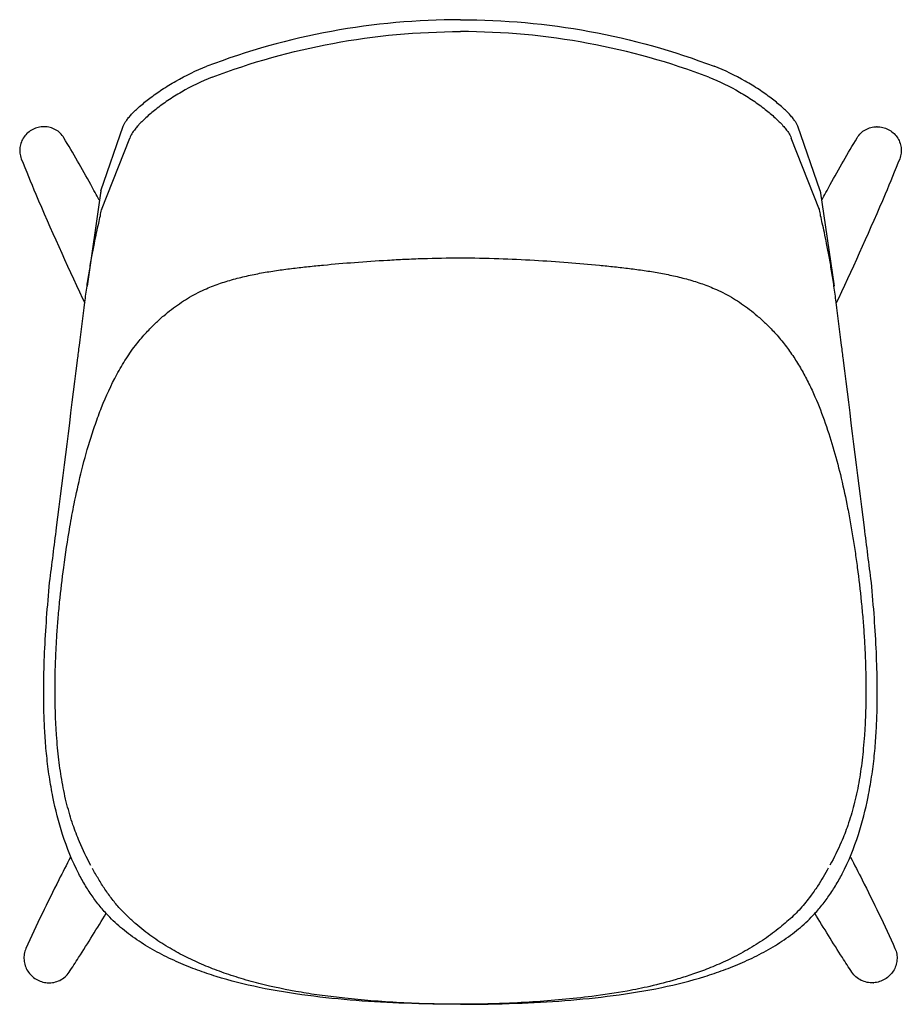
# Model space of a CAD drawing. Header units: millimetres. Extents: x -122 to 354, y -156 to 376.
import ezdxf

# ---------------------------------------------------------------- set-up
doc = ezdxf.new("R2010")
doc.units = ezdxf.units.MM
doc.header["$LTSCALE"] = 16.335
doc.layers.get('0').update_dxf_attribs({"linetype": 'CONTINUOUS'})
doc.layers.add('3_ALL_AXES', color=7, linetype='CONTINUOUS')
doc.layers.add('7_ALL_FEATURES', color=7, linetype='CONTINUOUS')

msp = doc.modelspace()

# ---------------------------------------------------------------- linework, layer by layer
for p, q in [((-78.43, 283.64), (-66.3, 318.53)), ((310.2, 283.64), (298.08, 318.53)), ((-78.11, 273.32), (-62.78, 312.11)), ((309.89, 273.32), (294.56, 312.11)), ((-78.43, 283.64), (-85.93, 232)), ((310.2, 283.64), (317.71, 232)), ((-88.29, 225.44), (-87.14, 223.05)), ((320.07, 225.44), (318.92, 223.05))]:
    msp.add_line(p, q)
at = {"layer": '3_ALL_AXES', "color": 7, "linetype": 'Continuous'}
for points, knots in [([(-79.27, 278.48), (-80.82, 281.32), (-87.05, 292.66), (-93.47, 303.9), (-98.43, 312.24)], [0, 0, 0, 0, 0.249773, 1, 1, 1, 1]), ([(311.05, 278.48), (312.59, 281.32), (318.82, 292.66), (325.24, 303.9), (330.21, 312.24)], [0, 0, 0, 0, 0.249773, 1, 1, 1, 1]), ([(-121.42, 300.94), (-118.88, 294.53), (-108.45, 269.1), (-97, 244.1), (-88.29, 225.44)], [0, 0, 0, 0, 0.250697, 1, 1, 1, 1]), ([(353.2, 300.94), (350.66, 294.53), (340.22, 269.1), (328.78, 244.1), (320.07, 225.44)], [0, 0, 0, 0, 0.250697, 1, 1, 1, 1]), ([(-94.89, -76.49), (-96.99, -80.53), (-105.32, -96.79), (-113.31, -113.24), (-118.9, -125.77)], [0, 0, 0, 0, 0.249144, 1, 1, 1, 1]), ([(326.67, -76.49), (328.76, -80.53), (337.1, -96.79), (345.08, -113.24), (350.67, -125.77)], [0, 0, 0, 0, 0.249144, 1, 1, 1, 1]), ([(-95.6, -138.58), (-93.86, -135.96), (-87.01, -125.46), (-80.43, -114.78), (-75.6, -106.72)], [0, 0, 0, 0, 0.250448, 1, 1, 1, 1]), ([(327.38, -138.58), (325.64, -135.96), (318.79, -125.46), (312.21, -114.78), (307.38, -106.72)], [0, 0, 0, 0, 0.250448, 1, 1, 1, 1])]:
    msp.add_open_spline(points, degree=3, knots=knots, dxfattribs=at)
at = {"layer": '7_ALL_FEATURES', "color": 7, "linetype": 'Continuous'}
for p, q in [((-98.43, 312.24), (-98.43, 312.24)), ((330.21, 312.24), (330.21, 312.24)), ((-121.42, 300.94), (-121.42, 300.94)), ((353.2, 300.94), (353.2, 300.94)), ((-91.04, 191.91), (-90.99, 192.3)), ((322.82, 191.91), (322.77, 192.3)), ((-118.9, -125.77), (-118.9, -125.77)), ((350.67, -125.77), (350.67, -125.77)), ((-95.6, -138.58), (-95.6, -138.58)), ((327.38, -138.58), (327.38, -138.58))]:
    msp.add_line(p, q, dxfattribs=at)
for centre, radius, start, end in [((-109.16, 305.33), 12.91, 89.218, 90.3087), ((340.94, 305.33), 12.91, 89.6913, 90.782), ((-28.25, 265.43), 50.48, 170.2366, 171.0114), ((260.02, 265.43), 50.48, 8.9886, 9.7634), ((-106.44, -130.94), 13.38, 265.9153, 266.7237), ((338.22, -130.94), 13.38, 273.2763, 274.0847)]:
    msp.add_arc(centre, radius, start, end, dxfattribs=at)
for points, knots in [([(115.89, 376.04), (92.54, 376.04), (45.85, 371.81), (0.61, 359.24), (-21.14, 350.85)], [0.5, 0.5, 0.5, 0.5, 0.7500668, 1, 1, 1, 1]), ([(115.89, 376.04), (139.24, 376.04), (185.93, 371.81), (231.17, 359.24), (252.92, 350.85)], [0.5, 0.5, 0.5, 0.5, 0.7500668, 1, 1, 1, 1]), ([(-18.28, 344.91), (2.77, 353.04), (47.05, 365.41), (92.76, 369.6), (115.89, 369.6), (115.89, 369.6)], [0, 0, 0, 0, 0.2470556, 0.4999997, 0.5000001, 0.5000001, 0.5000001, 0.5000001]), ([(250.06, 344.91), (229.01, 353.04), (184.73, 365.41), (139.02, 369.6), (115.89, 369.6), (115.89, 369.6)], [0, 0, 0, 0, 0.2470556, 0.4999997, 0.5000001, 0.5000001, 0.5000001, 0.5000001]), ([(-66.3, 318.53), (-66.15, 318.99), (-65.69, 319.99), (-64.72, 321.52), (-63.4, 323.22), (-61.04, 325.85), (-57.27, 329.42), (-51.81, 333.86), (-45.29, 338.48), (-35.21, 344.66), (-26.93, 348.61), (-21.14, 350.85)], [0, 0, 0, 0, 0.026105, 0.058095, 0.096167, 0.14027, 0.245704, 0.37173, 0.514618, 0.670064, 1, 1, 1, 1]), ([(298.08, 318.53), (297.93, 318.99), (297.47, 319.99), (296.49, 321.52), (295.18, 323.22), (292.82, 325.85), (289.05, 329.42), (283.59, 333.86), (277.07, 338.48), (266.99, 344.66), (258.71, 348.61), (252.92, 350.85)], [0, 0, 0, 0, 0.026105, 0.058095, 0.096167, 0.14027, 0.245704, 0.37173, 0.514618, 0.670064, 1, 1, 1, 1]), ([(-18.28, 344.91), (-24.01, 342.7), (-32.21, 338.76), (-42.15, 332.54), (-48.57, 327.86), (-53.93, 323.33), (-57.63, 319.67), (-59.93, 316.97), (-61.23, 315.21), (-62.18, 313.63), (-62.63, 312.59), (-62.78, 312.11)], [0, 0, 0, 0, 0.327811, 0.482383, 0.62476, 0.750779, 0.856788, 0.901407, 0.940143, 0.972943, 1, 1, 1, 1]), ([(250.06, 344.91), (255.79, 342.7), (263.99, 338.76), (273.93, 332.54), (280.34, 327.86), (285.71, 323.33), (289.41, 319.67), (291.71, 316.97), (293, 315.21), (293.96, 313.63), (294.41, 312.59), (294.56, 312.11)], [0, 0, 0, 0, 0.327811, 0.482383, 0.62476, 0.750779, 0.856788, 0.901407, 0.940143, 0.972943, 1, 1, 1, 1]), ([(-109.23, 318.24), (-110.27, 318.23), (-112.35, 317.97), (-115.3, 316.86), (-117.9, 315.09), (-120.01, 312.77), (-121.51, 310.02), (-122.29, 307), (-122.31, 303.9), (-121.8, 301.89), (-121.42, 300.94)], [0, 0, 0, 0, 0.125606, 0.251478, 0.377318, 0.502849, 0.627878, 0.752345, 0.876326, 1, 1, 1, 1]), ([(-98.43, 312.24), (-98.97, 313.14), (-100.28, 314.81), (-102.84, 316.72), (-105.8, 317.93), (-107.92, 318.22), (-108.98, 318.23)], [0, 0, 0, 0, 0.248701, 0.498058, 0.74842, 1, 1, 1, 1]), ([(330.21, 312.24), (330.74, 313.14), (332.06, 314.81), (334.62, 316.72), (337.58, 317.93), (339.7, 318.22), (340.76, 318.23)], [0, 0, 0, 0, 0.248701, 0.498058, 0.74842, 1, 1, 1, 1]), ([(341.01, 318.24), (342.05, 318.23), (344.13, 317.97), (347.07, 316.86), (349.68, 315.09), (351.79, 312.77), (353.29, 310.02), (354.07, 307), (354.09, 303.9), (353.57, 301.89), (353.2, 300.94)], [0, 0, 0, 0, 0.125606, 0.251478, 0.377318, 0.502849, 0.627878, 0.752345, 0.876326, 1, 1, 1, 1]), ([(-78.43, 283.64), (-78.43, 283.58), (-78.47, 283.33), (-78.5, 283.08), (-78.53, 282.89)], [0, 0, 0, 0, 0.24445, 1, 1, 1, 1]), ([(310.2, 283.64), (310.21, 283.58), (310.25, 283.33), (310.28, 283.08), (310.31, 282.89)], [0, 0, 0, 0, 0.24445, 1, 1, 1, 1]), ([(-87.11, 223.34), (-86.74, 226.24), (-85.97, 231.93), (-84.68, 240.18), (-83.35, 247.85), (-82.04, 254.76), (-80.8, 260.76), (-79.69, 265.76), (-78.76, 269.82), (-78.29, 272.24), (-78.11, 273.32)], [0, 0, 0, 0, 0.173049, 0.338532, 0.493147, 0.632893, 0.754013, 0.854354, 0.93526, 1, 1, 1, 1]), ([(318.89, 223.34), (318.52, 226.24), (317.75, 231.93), (316.46, 240.18), (315.13, 247.85), (313.82, 254.76), (312.58, 260.76), (311.47, 265.76), (310.54, 269.82), (310.06, 272.24), (309.89, 273.32)], [0, 0, 0, 0, 0.173049, 0.338532, 0.493147, 0.632893, 0.754013, 0.854354, 0.93526, 1, 1, 1, 1]), ([(-22.38, 230.28), (-19.86, 231.39), (-14.72, 233.42), (-6.8, 235.87), (1.25, 237.85), (9.35, 239.43), (17.46, 240.7), (25.58, 241.75), (33.71, 242.67), (44.71, 243.78), (58.96, 245.01), (73.61, 246), (85.89, 246.66), (99.03, 247.19), (109.06, 247.36), (115.89, 247.39)], [0, 0, 0, 0, 0.058967, 0.118242, 0.17749, 0.236439, 0.294998, 0.353367, 0.411849, 0.470472, 0.590296, 0.718236, 0.784962, 0.853842, 1, 1, 1, 1]), ([(115.89, 247.39), (122.79, 247.36), (136.11, 247.14), (155.47, 246.18), (173.6, 244.95), (188.03, 243.69), (199.08, 242.56), (207.15, 241.64), (215.15, 240.58), (223.12, 239.3), (231.06, 237.73), (238.92, 235.76), (246.66, 233.36), (251.68, 231.37), (254.15, 230.28)], [0, 0, 0, 0, 0.147939, 0.28532, 0.415432, 0.53716, 0.595727, 0.653515, 0.71107, 0.768696, 0.826478, 0.884363, 0.942253, 1, 1, 1, 1]), ([(-59.05, 200.94), (-57.36, 203.04), (-54.85, 206.01), (-51.4, 209.63), (-48.33, 212.67), (-44.65, 216.01), (-38.96, 220.63), (-33.14, 224.63), (-27.09, 228.06), (-23.96, 229.57), (-22.38, 230.28)], [0, 0, 0, 0, 0.170362, 0.246056, 0.31636, 0.444193, 0.56017, 0.780226, 0.890264, 1, 1, 1, 1]), ([(254.15, 230.28), (255.73, 229.57), (258.86, 228.06), (264.91, 224.63), (270.73, 220.62), (276.42, 216), (280.1, 212.66), (283.17, 209.62), (286.61, 206.01), (289.12, 203.04), (290.8, 200.94)], [0, 0, 0, 0, 0.109792, 0.219888, 0.440068, 0.556059, 0.68385, 0.754117, 0.82976, 1, 1, 1, 1]), ([(-90.99, 192.3), (-90.67, 194.9), (-89.37, 205.24), (-88.08, 215.59), (-87.11, 223.34)], [0, 0, 0, 0, 0.251045, 1, 1, 1, 1]), ([(322.77, 192.3), (322.44, 194.9), (321.15, 205.24), (319.85, 215.59), (318.89, 223.34)], [0, 0, 0, 0, 0.251045, 1, 1, 1, 1]), ([(-98.53, 80.14), (-97.54, 87.45), (-95.8, 98.93), (-92.66, 115.76), (-89.28, 131.22), (-85.39, 145.55), (-81.48, 157.5), (-76.96, 169.7), (-71.55, 181.64), (-64.89, 192.95), (-61.07, 198.34), (-59.05, 200.94)], [0, 0, 0, 0, 0.17248, 0.271073, 0.399937, 0.542141, 0.617691, 0.693637, 0.845966, 0.923084, 1, 1, 1, 1]), ([(290.8, 200.94), (292.4, 198.88), (295.46, 194.65), (299.61, 188.01), (303.34, 181.14), (307.78, 171.81), (312.52, 159.87), (317.29, 145.2), (321.33, 129.99), (324.2, 116.82), (326.29, 105.8), (327.77, 97.27), (329.11, 88.69), (329.92, 82.98), (330.31, 80.14)], [0, 0, 0, 0, 0.060847, 0.121857, 0.182756, 0.243263, 0.363103, 0.482628, 0.603266, 0.730711, 0.797345, 0.865152, 0.932998, 1, 1, 1, 1]), ([(-106.11, 72.02), (-104.87, 81.88), (-99.85, 121.85), (-94.82, 161.81), (-91.04, 191.91)], [0, 0, 0, 0, 0.246773, 1, 1, 1, 1]), ([(337.89, 72.02), (336.65, 81.88), (331.62, 121.85), (326.6, 161.81), (322.82, 191.91)], [0, 0, 0, 0, 0.246773, 1, 1, 1, 1]), ([(-103.16, 7.82), (-103.26, 13.59), (-103.18, 22.32), (-102.74, 34.04), (-102.25, 43.03), (-101.58, 52.14), (-100.43, 64.53), (-99.33, 73.87), (-98.53, 80.14)], [0, 0, 0, 0, 0.238831, 0.360972, 0.485081, 0.611053, 0.738784, 1, 1, 1, 1]), ([(330.31, 80.14), (331.09, 73.93), (332.19, 64.66), (333.34, 52.35), (334.01, 43.25), (334.5, 34.25), (334.95, 22.46), (335.02, 13.65), (334.92, 7.82)], [0, 0, 0, 0, 0.258816, 0.385951, 0.511721, 0.636028, 0.758765, 1, 1, 1, 1]), ([(-109.11, -0.21), (-109.28, 5.4), (-109.39, 16.89), (-108.9, 34.55), (-107.8, 53.03), (-106.73, 65.6), (-106.11, 72.02)], [0, 0, 0, 0, 0.232508, 0.476718, 0.732603, 1, 1, 1, 1]), ([(340.89, -0.21), (341.06, 5.4), (341.17, 16.89), (340.67, 34.55), (339.58, 53.03), (338.51, 65.6), (337.89, 72.02)], [0, 0, 0, 0, 0.232508, 0.476718, 0.732603, 1, 1, 1, 1]), ([(-83.85, -80.84), (-86.16, -76.7), (-89.63, -69.49), (-93.81, -58.45), (-96.97, -47.73), (-99.47, -35.98), (-100.95, -25.73), (-101.86, -17.17), (-102.45, -9.92), (-102.93, -1.51), (-103.1, 4.54), (-103.16, 7.82)], [0, 0, 0, 0, 0.154989, 0.261479, 0.385762, 0.520314, 0.654387, 0.724351, 0.802138, 0.892417, 1, 1, 1, 1]), ([(334.92, 7.82), (334.86, 4.5), (334.69, -1.62), (334.21, -10.12), (333.6, -17.43), (332.69, -26.02), (331.21, -36.27), (328.68, -48.03), (325.47, -58.73), (321.25, -69.61), (317.79, -76.67), (315.53, -80.68)], [0, 0, 0, 0, 0.109072, 0.200425, 0.278922, 0.349273, 0.483416, 0.618057, 0.743056, 0.849221, 1, 1, 1, 1]), ([(-90.34, -85.45), (-93.87, -78.64), (-99.36, -64.96), (-103.87, -47.16), (-106.36, -32.92), (-107.77, -21.85), (-108.66, -10.9), (-109.02, -3.71), (-109.11, -0.21)], [0, 0, 0, 0, 0.261607, 0.499939, 0.625321, 0.754604, 0.880393, 1, 1, 1, 1]), ([(322.12, -85.45), (325.65, -78.64), (331.14, -64.96), (335.65, -47.16), (338.14, -32.92), (339.55, -21.85), (340.44, -10.9), (340.8, -3.71), (340.89, -0.21)], [0, 0, 0, 0, 0.261607, 0.499939, 0.625321, 0.754604, 0.880393, 1, 1, 1, 1]), ([(-68.22, -104.19), (-68.93, -103.36), (-70.32, -101.67), (-72.37, -99.11), (-74.35, -96.48), (-76.23, -93.77), (-78.03, -91.02), (-80.33, -87.28), (-81.95, -84.4), (-82.98, -82.46)], [0, 0, 0, 0, 0.124672, 0.249491, 0.374376, 0.499337, 0.624382, 0.749512, 1, 1, 1, 1]), ([(314.64, -82.28), (313.77, -83.92), (311.9, -87.23), (308.68, -92.35), (305.52, -96.88), (302.36, -100.87), (300.54, -103.05), (299.57, -104.19)], [0, 0, 0, 0, 0.20959, 0.427058, 0.680862, 0.831414, 1, 1, 1, 1]), ([(-73.61, -108.93), (-75.24, -107.26), (-78.42, -103.77), (-82.79, -98.09), (-86.79, -91.97), (-89.2, -87.66), (-90.34, -85.45)], [0, 0, 0, 0, 0.241876, 0.488693, 0.742611, 1, 1, 1, 1]), ([(305.39, -108.93), (307.02, -107.26), (310.19, -103.77), (314.57, -98.09), (318.57, -91.97), (320.98, -87.66), (322.12, -85.45)], [0, 0, 0, 0, 0.241876, 0.488693, 0.742611, 1, 1, 1, 1]), ([(115.89, -155.92), (110.48, -155.92), (99.58, -155.77), (83.44, -155.13), (68.02, -154.09), (54.01, -152.79), (41.41, -151.28), (25.86, -148.93), (10.74, -145.8), (-3.91, -141.71), (-14.27, -138.24), (-24.05, -134.38), (-33.33, -130.02), (-40.76, -125.91), (-46.57, -122.27), (-50.93, -119.29), (-55.3, -116.04), (-59.68, -112.48), (-64.03, -108.53), (-66.82, -105.68), (-68.22, -104.19)], [0, 0, 0, 0, 0.082596, 0.166662, 0.246792, 0.318817, 0.381685, 0.440675, 0.559135, 0.617308, 0.672998, 0.726067, 0.77793, 0.829572, 0.855795, 0.882611, 0.910287, 0.938976, 0.96885, 1, 1, 1, 1]), ([(299.57, -104.19), (297.55, -106.38), (294.26, -109.59), (289.48, -113.68), (284.08, -117.95), (276.78, -123.05), (267.52, -128.5), (258.13, -133.15), (249.05, -136.97), (240.52, -140.03), (230.38, -143.22), (218.96, -146.18), (203.76, -149.29), (187.94, -151.65), (170.91, -153.46), (154.72, -154.73), (140.47, -155.46), (127.42, -155.84), (119.96, -155.91), (115.89, -155.92)], [0, 0, 0, 0, 0.045619, 0.070327, 0.096373, 0.150979, 0.206546, 0.260731, 0.311306, 0.357351, 0.399492, 0.474165, 0.53784, 0.63704, 0.719005, 0.800098, 0.885771, 0.937594, 1, 1, 1, 1]), ([(115.89, -155.92), (105.9, -155.92), (87.08, -155.62), (59.57, -154.1), (33.23, -151.42), (7.91, -147.38), (-11.94, -142.39), (-26.35, -137.51), (-36.63, -133.38), (-46.86, -128.5), (-56.68, -122.77), (-65.71, -116.32), (-71.12, -111.45), (-73.61, -108.93)], [0, 0, 0, 0, 0.15009, 0.282627, 0.413849, 0.547685, 0.667346, 0.720753, 0.776158, 0.833635, 0.890885, 0.946788, 1, 1, 1, 1]), ([(115.89, -155.92), (125.88, -155.92), (144.7, -155.62), (172.21, -154.1), (198.55, -151.42), (223.86, -147.38), (243.72, -142.39), (258.13, -137.51), (268.4, -133.38), (278.64, -128.5), (288.46, -122.77), (297.48, -116.32), (302.9, -111.45), (305.39, -108.93)], [0, 0, 0, 0, 0.15009, 0.282627, 0.413849, 0.547685, 0.667346, 0.720753, 0.776158, 0.833635, 0.890885, 0.946788, 1, 1, 1, 1]), ([(-118.9, -125.77), (-119.32, -126.73), (-119.94, -128.77), (-120.09, -131.95), (-119.46, -135.09), (-118.09, -138), (-116.07, -140.5), (-113.51, -142.47), (-110.57, -143.8), (-108.46, -144.21), (-107.39, -144.28)], [0, 0, 0, 0, 0.123875, 0.248014, 0.372564, 0.497582, 0.623019, 0.748719, 0.874458, 1, 1, 1, 1]), ([(350.67, -125.77), (351.1, -126.73), (351.72, -128.77), (351.87, -131.95), (351.23, -135.09), (349.86, -138), (347.84, -140.5), (345.29, -142.47), (342.35, -143.8), (340.23, -144.21), (339.17, -144.28)], [0, 0, 0, 0, 0.123875, 0.248014, 0.372564, 0.497582, 0.623019, 0.748719, 0.874458, 1, 1, 1, 1]), ([(-107.21, -144.3), (-106.08, -144.36), (-103.79, -144.2), (-100.55, -143.11), (-97.72, -141.22), (-96.22, -139.51), (-95.6, -138.58)], [0, 0, 0, 0, 0.251384, 0.501719, 0.751156, 1, 1, 1, 1]), ([(338.98, -144.3), (337.85, -144.36), (335.57, -144.2), (332.33, -143.11), (329.49, -141.22), (327.99, -139.51), (327.38, -138.58)], [0, 0, 0, 0, 0.251384, 0.501719, 0.751156, 1, 1, 1, 1])]:
    msp.add_open_spline(points, degree=3, knots=knots, dxfattribs=at)

doc.saveas('drawing.dxf')
